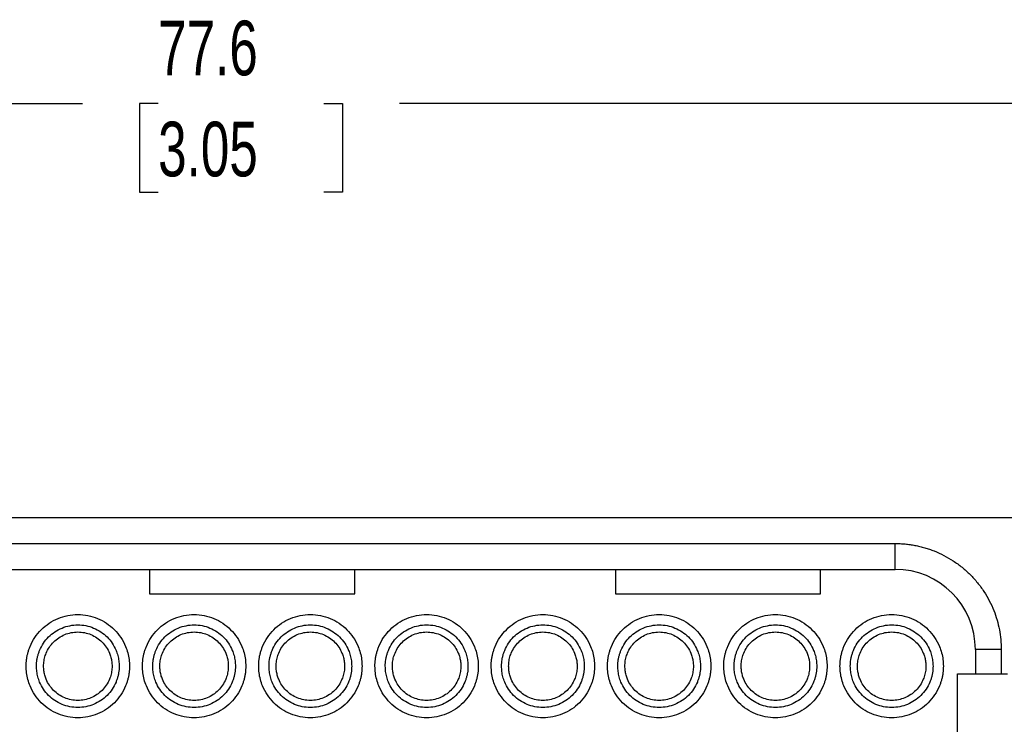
# Model space of a CAD drawing. Header units: millimetres. Extents: x 6 to 273, y 6 to 210.
# Tile 14 of 23: x 77 to 115, y 83 to 111. Entities that reach past the tile are written whole.
import ezdxf

# ---------------------------------------------------------------- set-up
doc = ezdxf.new("R2010")
doc.units = ezdxf.units.MM
doc.linetypes.add('SLD-Solid', pattern=[0])
doc.layers.add('DIMENSIONS', color=140, linetype='SLD-Solid', lineweight=25)
doc.styles.add('SLDTEXTSTYLE0', font='TXT', dxfattribs={"width": 0.7})
doc.dimstyles.new('SLDDIMSTYLE2', dxfattribs={"dimtxt": 2.158008, "dimasz": 3.302, "dimexe": 0, "dimexo": 0.0625, "dimgap": 0.539502, "dimtad": 0, "dimtih": 1, "dimtoh": 1, "dimrnd": 1e-09, "dimzin": 12, "dimdsep": 46, "dimtxsty": 'SLDTEXTSTYLE0', "dimsah": 1, "dimcen": 0.09, "dimadec": 0, "dimazin": 3, "dimtfac": 1, "dimtofl": 0, "dimtmove": 0, "dimatfit": 3, "dimfxl": 0, "dimfrac": 2, "dimtolj": 1, "dimtzin": 12, "dimarcsym": 0})

# ---------------------------------------------------------------- blocks, each defined once
blk = doc.blocks.new('_D_1')
at = {"layer": 'DIMENSIONS'}
for p, q in [((47.184, 89.241), (47.184, 110.679)), ((124.755, 89.241), (124.755, 110.679)), ((47.184, 107.504), (79.429, 107.504)), ((82.353, 107.504), (81.628, 107.504)), ((81.628, 107.504), (81.628, 104.074)), ((88.766, 107.504), (89.491, 107.504)), ((89.491, 107.504), (89.491, 104.074)), ((124.755, 107.504), (91.69, 107.504)), ((81.628, 104.074), (82.353, 104.074)), ((89.491, 104.074), (88.766, 104.074))]:
    blk.add_line(p, q, dxfattribs=at)
for points in [[(47.184, 107.504), (50.486, 106.996), (50.486, 108.012)], [(124.755, 107.504), (121.453, 108.012), (121.453, 106.996)]]:
    blk.add_solid(points, dxfattribs=at)
at = {"layer": 'DIMENSIONS', "char_height": 2.1167, "attachment_point": 1, "style": 'SLDTEXTSTYLE0'}
for s, insert in [('77.6', (82.353, 110.716)), ('3.05', (82.353, 106.803))]:
    blk.add_mtext(s, dxfattribs=dict(at, insert=insert))

msp = doc.modelspace()

# ---------------------------------------------------------------- linework, layer by layer
for p, q in [((116.44, 91.471), (55.549, 91.471)), ((61.112, 90.471), (110.877, 90.471)), ((110.877, 89.471), (110.877, 90.471)), ((71.932, 89.471), (82.018, 89.471)), ((82.018, 89.471), (89.97, 89.471)), ((82.018, 89.471), (82.018, 88.521)), ((89.97, 89.471), (100.056, 89.471)), ((89.97, 88.521), (89.97, 89.471)), ((100.056, 89.471), (107.983, 89.471)), ((100.056, 89.471), (100.056, 88.521)), ((107.983, 89.471), (110.877, 89.471)), ((107.983, 88.521), (107.983, 89.471)), ((82.018, 88.521), (89.97, 88.521)), ((100.056, 88.521), (107.983, 88.521)), ((113.985, 86.363), (113.985, 85.421)), ((114.985, 86.363), (113.985, 86.363)), ((114.985, 86.363), (114.985, 85.421)), ((113.294, 63.501), (113.294, 85.421)), ((113.294, 85.421), (113.985, 85.421)), ((114.985, 85.421), (115.223, 85.421))]:
    msp.add_line(p, q)
msp.add_arc((110.877, 86.363), 3.108, 0, 90)
for points, knots in [([(110.877, 90.471), (110.942, 90.47), (111.071, 90.468), (111.265, 90.454), (111.457, 90.432), (111.647, 90.4), (111.835, 90.359), (112.022, 90.31), (112.207, 90.251), (112.458, 90.158), (112.77, 90.016), (113.131, 89.805), (113.471, 89.557), (113.786, 89.273), (114.071, 88.957), (114.319, 88.617), (114.53, 88.256), (114.699, 87.885), (114.828, 87.51), (114.918, 87.134), (114.974, 86.751), (114.981, 86.492), (114.985, 86.363)], [0, 0, 0, 0, 0.030232, 0.060265, 0.090166, 0.120002, 0.149841, 0.17975, 0.209797, 0.240047, 0.304318, 0.368671, 0.434312, 0.500032, 0.565673, 0.631393, 0.695664, 0.760018, 0.820267, 0.879988, 0.939719, 1, 1, 1, 1]), ([(77.244, 85.721), (77.245, 85.764), (77.247, 85.852), (77.26, 85.982), (77.281, 86.111), (77.31, 86.238), (77.349, 86.363), (77.426, 86.568), (77.57, 86.839), (77.821, 87.143), (78.125, 87.395), (78.474, 87.58), (78.851, 87.695), (79.244, 87.733), (79.637, 87.695), (80.014, 87.58), (80.363, 87.395), (80.667, 87.144), (80.918, 86.839), (81.083, 86.529), (81.182, 86.24), (81.235, 85.982), (81.241, 85.808), (81.244, 85.721)], [0, 0, 0, 0, 0.020995, 0.041815, 0.062549, 0.083288, 0.104122, 0.125142, 0.187579, 0.250105, 0.312543, 0.375069, 0.437507, 0.500032, 0.56247, 0.624996, 0.687434, 0.74996, 0.812397, 0.874923, 0.916717, 0.958167, 1, 1, 1, 1]), ([(81.744, 85.721), (81.745, 85.764), (81.747, 85.852), (81.76, 85.982), (81.781, 86.111), (81.81, 86.238), (81.849, 86.363), (81.926, 86.568), (82.07, 86.839), (82.321, 87.143), (82.625, 87.395), (82.974, 87.58), (83.351, 87.695), (83.744, 87.733), (84.137, 87.695), (84.514, 87.58), (84.863, 87.395), (85.167, 87.144), (85.418, 86.839), (85.583, 86.529), (85.682, 86.24), (85.735, 85.982), (85.741, 85.808), (85.744, 85.721)], [0, 0, 0, 0, 0.020995, 0.041815, 0.062549, 0.083288, 0.104122, 0.125142, 0.187579, 0.250105, 0.312543, 0.375069, 0.437507, 0.500032, 0.56247, 0.624996, 0.687434, 0.74996, 0.812397, 0.874923, 0.916717, 0.958167, 1, 1, 1, 1]), ([(86.244, 85.721), (86.245, 85.764), (86.247, 85.852), (86.26, 85.982), (86.281, 86.111), (86.31, 86.238), (86.349, 86.363), (86.426, 86.568), (86.57, 86.839), (86.821, 87.143), (87.125, 87.395), (87.474, 87.58), (87.851, 87.695), (88.244, 87.733), (88.637, 87.695), (89.014, 87.58), (89.363, 87.395), (89.667, 87.144), (89.918, 86.839), (90.083, 86.529), (90.182, 86.24), (90.235, 85.982), (90.241, 85.808), (90.244, 85.721)], [0, 0, 0, 0, 0.020995, 0.041815, 0.062549, 0.083288, 0.104122, 0.125142, 0.187579, 0.250105, 0.312543, 0.375069, 0.437507, 0.500032, 0.56247, 0.624996, 0.687434, 0.74996, 0.812397, 0.874923, 0.916717, 0.958167, 1, 1, 1, 1]), ([(90.744, 85.721), (90.745, 85.764), (90.747, 85.852), (90.76, 85.982), (90.781, 86.111), (90.81, 86.238), (90.849, 86.363), (90.926, 86.568), (91.07, 86.839), (91.321, 87.143), (91.625, 87.395), (91.974, 87.58), (92.351, 87.695), (92.744, 87.733), (93.137, 87.695), (93.514, 87.58), (93.863, 87.395), (94.167, 87.144), (94.418, 86.839), (94.583, 86.529), (94.682, 86.24), (94.735, 85.982), (94.741, 85.808), (94.744, 85.721)], [0, 0, 0, 0, 0.020995, 0.041815, 0.062549, 0.083288, 0.104122, 0.125142, 0.187579, 0.250105, 0.312543, 0.375069, 0.437507, 0.500032, 0.56247, 0.624996, 0.687434, 0.74996, 0.812397, 0.874923, 0.916717, 0.958167, 1, 1, 1, 1]), ([(95.244, 85.721), (95.245, 85.764), (95.247, 85.852), (95.26, 85.982), (95.281, 86.111), (95.31, 86.238), (95.349, 86.363), (95.426, 86.568), (95.57, 86.839), (95.821, 87.143), (96.125, 87.395), (96.474, 87.58), (96.851, 87.695), (97.244, 87.733), (97.637, 87.695), (98.014, 87.58), (98.363, 87.395), (98.667, 87.144), (98.918, 86.839), (99.083, 86.529), (99.182, 86.24), (99.235, 85.982), (99.241, 85.808), (99.244, 85.721)], [0, 0, 0, 0, 0.020995, 0.041815, 0.062549, 0.083288, 0.104122, 0.125142, 0.187579, 0.250105, 0.312543, 0.375069, 0.437507, 0.500032, 0.56247, 0.624996, 0.687434, 0.74996, 0.812397, 0.874923, 0.916717, 0.958167, 1, 1, 1, 1]), ([(99.744, 85.721), (99.745, 85.764), (99.747, 85.852), (99.76, 85.982), (99.781, 86.111), (99.81, 86.238), (99.849, 86.363), (99.926, 86.568), (100.07, 86.839), (100.321, 87.143), (100.625, 87.395), (100.974, 87.58), (101.351, 87.695), (101.744, 87.733), (102.137, 87.695), (102.514, 87.58), (102.863, 87.395), (103.167, 87.144), (103.418, 86.839), (103.583, 86.529), (103.682, 86.24), (103.735, 85.982), (103.741, 85.808), (103.744, 85.721)], [0, 0, 0, 0, 0.0209952, 0.041815, 0.0625489, 0.0832877, 0.1041222, 0.1251418, 0.1875794, 0.2501054, 0.312543, 0.3750689, 0.4375065, 0.5000325, 0.5624701, 0.6249961, 0.6874337, 0.7499596, 0.8123972, 0.8749232, 0.916717, 0.9581671, 1, 1, 1, 1]), ([(104.244, 85.721), (104.245, 85.764), (104.247, 85.852), (104.26, 85.982), (104.281, 86.111), (104.31, 86.238), (104.349, 86.363), (104.426, 86.568), (104.57, 86.839), (104.821, 87.143), (105.125, 87.395), (105.474, 87.58), (105.851, 87.695), (106.244, 87.733), (106.637, 87.695), (107.014, 87.58), (107.363, 87.395), (107.667, 87.144), (107.918, 86.839), (108.083, 86.529), (108.182, 86.24), (108.235, 85.982), (108.241, 85.808), (108.244, 85.721)], [0, 0, 0, 0, 0.020995, 0.041815, 0.062549, 0.083288, 0.104122, 0.125142, 0.187579, 0.250105, 0.312543, 0.375069, 0.437507, 0.500032, 0.56247, 0.624996, 0.687434, 0.74996, 0.812397, 0.874923, 0.916717, 0.958167, 1, 1, 1, 1]), ([(108.744, 85.721), (108.745, 85.764), (108.747, 85.852), (108.76, 85.982), (108.781, 86.111), (108.81, 86.238), (108.849, 86.363), (108.926, 86.568), (109.07, 86.839), (109.321, 87.143), (109.625, 87.395), (109.974, 87.58), (110.351, 87.695), (110.744, 87.733), (111.137, 87.695), (111.514, 87.58), (111.863, 87.395), (112.167, 87.144), (112.418, 86.839), (112.583, 86.529), (112.682, 86.24), (112.735, 85.982), (112.741, 85.808), (112.744, 85.721)], [0, 0, 0, 0, 0.020995, 0.041815, 0.062549, 0.083288, 0.104122, 0.125142, 0.187579, 0.250105, 0.312543, 0.375069, 0.437507, 0.500032, 0.56247, 0.624996, 0.687434, 0.74996, 0.812397, 0.874923, 0.916717, 0.958167, 1, 1, 1, 1]), ([(77.644, 85.721), (77.645, 85.763), (77.647, 85.847), (77.662, 85.971), (77.686, 86.094), (77.721, 86.215), (77.786, 86.392), (77.905, 86.615), (78.106, 86.859), (78.349, 87.06), (78.628, 87.208), (78.93, 87.3), (79.244, 87.331), (79.558, 87.301), (79.86, 87.208), (80.139, 87.06), (80.383, 86.859), (80.583, 86.616), (80.715, 86.367), (80.794, 86.136), (80.836, 85.93), (80.842, 85.791), (80.844, 85.721)], [0, 0, 0, 0, 0.025165, 0.050105, 0.074975, 0.099933, 0.125133, 0.18756, 0.250098, 0.312525, 0.375063, 0.43749, 0.500027, 0.562454, 0.624992, 0.687419, 0.749957, 0.812384, 0.874922, 0.916711, 0.958162, 1, 1, 1, 1]), ([(82.144, 85.721), (82.145, 85.763), (82.147, 85.847), (82.162, 85.971), (82.186, 86.094), (82.221, 86.215), (82.286, 86.392), (82.405, 86.615), (82.606, 86.859), (82.849, 87.06), (83.128, 87.208), (83.43, 87.3), (83.744, 87.331), (84.058, 87.301), (84.36, 87.208), (84.639, 87.06), (84.883, 86.859), (85.083, 86.616), (85.215, 86.367), (85.294, 86.136), (85.336, 85.93), (85.342, 85.791), (85.344, 85.721)], [0, 0, 0, 0, 0.025165, 0.050105, 0.074975, 0.099933, 0.125133, 0.18756, 0.250098, 0.312525, 0.375063, 0.43749, 0.500027, 0.562454, 0.624992, 0.687419, 0.749957, 0.812384, 0.874922, 0.916711, 0.958162, 1, 1, 1, 1]), ([(86.644, 85.721), (86.645, 85.763), (86.647, 85.847), (86.662, 85.971), (86.686, 86.094), (86.721, 86.215), (86.786, 86.392), (86.905, 86.615), (87.106, 86.859), (87.349, 87.06), (87.628, 87.208), (87.93, 87.3), (88.244, 87.331), (88.558, 87.301), (88.86, 87.208), (89.139, 87.06), (89.383, 86.859), (89.583, 86.616), (89.715, 86.367), (89.794, 86.136), (89.836, 85.93), (89.842, 85.791), (89.844, 85.721)], [0, 0, 0, 0, 0.025165, 0.050105, 0.074975, 0.099933, 0.125133, 0.18756, 0.250098, 0.312525, 0.375063, 0.43749, 0.500027, 0.562454, 0.624992, 0.687419, 0.749957, 0.812384, 0.874922, 0.916711, 0.958162, 1, 1, 1, 1]), ([(91.144, 85.721), (91.145, 85.763), (91.147, 85.847), (91.162, 85.971), (91.186, 86.094), (91.221, 86.215), (91.286, 86.392), (91.405, 86.615), (91.606, 86.859), (91.849, 87.06), (92.128, 87.208), (92.43, 87.3), (92.744, 87.331), (93.058, 87.301), (93.36, 87.208), (93.639, 87.06), (93.883, 86.859), (94.083, 86.616), (94.215, 86.367), (94.294, 86.136), (94.336, 85.93), (94.342, 85.791), (94.344, 85.721)], [0, 0, 0, 0, 0.0251651, 0.0501049, 0.0749752, 0.0999328, 0.1251329, 0.1875601, 0.2500977, 0.3125249, 0.3750625, 0.4374897, 0.5000273, 0.5624545, 0.6249921, 0.6874193, 0.7499569, 0.8123841, 0.8749217, 0.9167112, 0.9581616, 1, 1, 1, 1]), ([(95.644, 85.721), (95.645, 85.763), (95.647, 85.847), (95.662, 85.971), (95.686, 86.094), (95.721, 86.215), (95.786, 86.392), (95.905, 86.615), (96.106, 86.859), (96.349, 87.06), (96.628, 87.208), (96.93, 87.3), (97.244, 87.331), (97.558, 87.301), (97.86, 87.208), (98.139, 87.06), (98.383, 86.859), (98.583, 86.616), (98.715, 86.367), (98.794, 86.136), (98.836, 85.93), (98.842, 85.791), (98.844, 85.721)], [0, 0, 0, 0, 0.025165, 0.050105, 0.074975, 0.099933, 0.125133, 0.18756, 0.250098, 0.312525, 0.375063, 0.43749, 0.500027, 0.562454, 0.624992, 0.687419, 0.749957, 0.812384, 0.874922, 0.916711, 0.958162, 1, 1, 1, 1]), ([(100.144, 85.721), (100.145, 85.763), (100.147, 85.847), (100.162, 85.971), (100.186, 86.094), (100.221, 86.215), (100.286, 86.392), (100.405, 86.615), (100.606, 86.859), (100.849, 87.06), (101.128, 87.208), (101.43, 87.3), (101.744, 87.331), (102.058, 87.301), (102.36, 87.208), (102.639, 87.06), (102.883, 86.859), (103.083, 86.616), (103.215, 86.367), (103.294, 86.136), (103.336, 85.93), (103.342, 85.791), (103.344, 85.721)], [0, 0, 0, 0, 0.025165, 0.050105, 0.074975, 0.099933, 0.125133, 0.18756, 0.250098, 0.312525, 0.375063, 0.43749, 0.500027, 0.562454, 0.624992, 0.687419, 0.749957, 0.812384, 0.874922, 0.916711, 0.958162, 1, 1, 1, 1]), ([(104.644, 85.721), (104.645, 85.763), (104.647, 85.847), (104.662, 85.971), (104.686, 86.094), (104.721, 86.215), (104.786, 86.392), (104.905, 86.615), (105.106, 86.859), (105.349, 87.06), (105.628, 87.208), (105.93, 87.3), (106.244, 87.331), (106.558, 87.301), (106.86, 87.208), (107.139, 87.06), (107.383, 86.859), (107.583, 86.616), (107.715, 86.367), (107.794, 86.136), (107.836, 85.93), (107.842, 85.791), (107.844, 85.721)], [0, 0, 0, 0, 0.025165, 0.050105, 0.074975, 0.099933, 0.125133, 0.18756, 0.250098, 0.312525, 0.375063, 0.43749, 0.500027, 0.562454, 0.624992, 0.687419, 0.749957, 0.812384, 0.874922, 0.916711, 0.958162, 1, 1, 1, 1]), ([(109.144, 85.721), (109.145, 85.763), (109.147, 85.847), (109.162, 85.971), (109.186, 86.094), (109.221, 86.215), (109.286, 86.392), (109.405, 86.615), (109.606, 86.859), (109.849, 87.06), (110.128, 87.208), (110.43, 87.3), (110.744, 87.331), (111.058, 87.301), (111.36, 87.208), (111.639, 87.06), (111.883, 86.859), (112.083, 86.616), (112.215, 86.367), (112.294, 86.136), (112.336, 85.93), (112.342, 85.791), (112.344, 85.721)], [0, 0, 0, 0, 0.025165, 0.050105, 0.074975, 0.099933, 0.125133, 0.18756, 0.250098, 0.312525, 0.375063, 0.43749, 0.500027, 0.562454, 0.624992, 0.687419, 0.749957, 0.812384, 0.874922, 0.916711, 0.958162, 1, 1, 1, 1]), ([(77.919, 85.721), (77.92, 85.755), (77.921, 85.825), (77.934, 85.928), (77.954, 86.03), (77.983, 86.13), (78.037, 86.276), (78.135, 86.462), (78.301, 86.663), (78.503, 86.83), (78.81, 86.993), (79.244, 87.08), (79.679, 86.993), (79.985, 86.83), (80.187, 86.663), (80.353, 86.462), (80.463, 86.256), (80.528, 86.065), (80.563, 85.894), (80.567, 85.779), (80.569, 85.721)], [0, 0, 0, 0, 0.025192, 0.050161, 0.075062, 0.100052, 0.125286, 0.187779, 0.250405, 0.312897, 0.375523, 0.500027, 0.624531, 0.687024, 0.749649, 0.812142, 0.874768, 0.916604, 0.958105, 1, 1, 1, 1]), ([(82.419, 85.721), (82.42, 85.755), (82.421, 85.825), (82.434, 85.928), (82.454, 86.03), (82.483, 86.13), (82.537, 86.276), (82.635, 86.462), (82.801, 86.663), (83.003, 86.83), (83.31, 86.993), (83.744, 87.08), (84.179, 86.993), (84.485, 86.83), (84.687, 86.663), (84.853, 86.462), (84.963, 86.256), (85.028, 86.065), (85.063, 85.894), (85.067, 85.779), (85.069, 85.721)], [0, 0, 0, 0, 0.025192, 0.050161, 0.075062, 0.100052, 0.125286, 0.187779, 0.250405, 0.312897, 0.375523, 0.500027, 0.624531, 0.687024, 0.749649, 0.812142, 0.874768, 0.916604, 0.958105, 1, 1, 1, 1]), ([(86.919, 85.721), (86.92, 85.755), (86.921, 85.825), (86.934, 85.928), (86.954, 86.03), (86.983, 86.13), (87.037, 86.276), (87.135, 86.462), (87.301, 86.663), (87.503, 86.83), (87.81, 86.993), (88.244, 87.08), (88.679, 86.993), (88.985, 86.83), (89.187, 86.663), (89.353, 86.462), (89.463, 86.256), (89.528, 86.065), (89.563, 85.894), (89.567, 85.779), (89.569, 85.721)], [0, 0, 0, 0, 0.025192, 0.050161, 0.075062, 0.100052, 0.125286, 0.187779, 0.250405, 0.312897, 0.375523, 0.500027, 0.624531, 0.687024, 0.749649, 0.812142, 0.874768, 0.916604, 0.958105, 1, 1, 1, 1]), ([(91.419, 85.721), (91.42, 85.755), (91.421, 85.825), (91.434, 85.928), (91.454, 86.03), (91.483, 86.13), (91.537, 86.276), (91.635, 86.462), (91.801, 86.663), (92.003, 86.83), (92.31, 86.993), (92.744, 87.08), (93.179, 86.993), (93.485, 86.83), (93.687, 86.663), (93.853, 86.462), (93.963, 86.256), (94.028, 86.065), (94.063, 85.894), (94.067, 85.779), (94.069, 85.721)], [0, 0, 0, 0, 0.025192, 0.050161, 0.075062, 0.100052, 0.125286, 0.187779, 0.250405, 0.312897, 0.375523, 0.500027, 0.624531, 0.687024, 0.749649, 0.812142, 0.874768, 0.916604, 0.958105, 1, 1, 1, 1]), ([(95.919, 85.721), (95.92, 85.755), (95.921, 85.825), (95.934, 85.928), (95.954, 86.03), (95.983, 86.13), (96.037, 86.276), (96.135, 86.462), (96.301, 86.663), (96.503, 86.83), (96.81, 86.993), (97.244, 87.08), (97.679, 86.993), (97.985, 86.83), (98.187, 86.663), (98.353, 86.462), (98.463, 86.256), (98.528, 86.065), (98.563, 85.894), (98.567, 85.779), (98.569, 85.721)], [0, 0, 0, 0, 0.0251922, 0.0501608, 0.0750617, 0.1000517, 0.1252864, 0.1877788, 0.2504047, 0.3128971, 0.375523, 0.5000271, 0.6245311, 0.6870235, 0.7496494, 0.8121418, 0.8747678, 0.9166037, 0.958105, 1, 1, 1, 1]), ([(100.419, 85.721), (100.42, 85.755), (100.421, 85.825), (100.434, 85.928), (100.454, 86.03), (100.483, 86.13), (100.537, 86.276), (100.635, 86.462), (100.801, 86.663), (101.003, 86.83), (101.31, 86.993), (101.744, 87.08), (102.179, 86.993), (102.485, 86.83), (102.687, 86.663), (102.853, 86.462), (102.963, 86.256), (103.028, 86.065), (103.063, 85.894), (103.067, 85.779), (103.069, 85.721)], [0, 0, 0, 0, 0.0251922, 0.0501608, 0.0750617, 0.1000517, 0.1252864, 0.1877788, 0.2504047, 0.3128971, 0.375523, 0.5000271, 0.6245311, 0.6870235, 0.7496494, 0.8121418, 0.8747678, 0.9166037, 0.958105, 1, 1, 1, 1]), ([(104.919, 85.721), (104.92, 85.755), (104.921, 85.825), (104.934, 85.928), (104.954, 86.03), (104.983, 86.13), (105.037, 86.276), (105.135, 86.462), (105.301, 86.663), (105.503, 86.83), (105.81, 86.993), (106.244, 87.08), (106.679, 86.993), (106.985, 86.83), (107.187, 86.663), (107.353, 86.462), (107.463, 86.256), (107.528, 86.065), (107.563, 85.894), (107.567, 85.779), (107.569, 85.721)], [0, 0, 0, 0, 0.025192, 0.050161, 0.075062, 0.100052, 0.125286, 0.187779, 0.250405, 0.312897, 0.375523, 0.500027, 0.624531, 0.687024, 0.749649, 0.812142, 0.874768, 0.916604, 0.958105, 1, 1, 1, 1]), ([(109.419, 85.721), (109.42, 85.755), (109.421, 85.825), (109.434, 85.928), (109.454, 86.03), (109.483, 86.13), (109.537, 86.276), (109.635, 86.462), (109.801, 86.663), (110.003, 86.83), (110.31, 86.993), (110.744, 87.08), (111.179, 86.993), (111.485, 86.83), (111.687, 86.663), (111.853, 86.462), (111.963, 86.256), (112.028, 86.065), (112.063, 85.894), (112.067, 85.779), (112.069, 85.721)], [0, 0, 0, 0, 0.0251922, 0.0501608, 0.0750617, 0.1000517, 0.1252864, 0.1877788, 0.2504047, 0.3128971, 0.375523, 0.5000271, 0.6245311, 0.6870235, 0.7496494, 0.8121418, 0.8747678, 0.9166037, 0.958105, 1, 1, 1, 1]), ([(81.244, 85.721), (81.243, 85.677), (81.242, 85.589), (81.229, 85.459), (81.208, 85.33), (81.178, 85.203), (81.14, 85.078), (81.063, 84.874), (80.918, 84.602), (80.667, 84.298), (80.363, 84.046), (80.014, 83.861), (79.637, 83.746), (79.244, 83.708), (78.851, 83.746), (78.474, 83.861), (78.126, 84.046), (77.821, 84.297), (77.57, 84.602), (77.405, 84.912), (77.307, 85.201), (77.254, 85.459), (77.247, 85.633), (77.244, 85.721)], [0, 0, 0, 0, 0.020995, 0.041815, 0.062549, 0.083288, 0.104122, 0.125142, 0.187579, 0.250105, 0.312543, 0.375069, 0.437507, 0.500032, 0.56247, 0.624996, 0.687434, 0.74996, 0.812397, 0.874923, 0.916717, 0.958167, 1, 1, 1, 1]), ([(80.844, 85.721), (80.843, 85.678), (80.841, 85.595), (80.826, 85.47), (80.802, 85.347), (80.768, 85.226), (80.702, 85.049), (80.584, 84.826), (80.383, 84.582), (80.139, 84.381), (79.86, 84.233), (79.559, 84.141), (79.244, 84.111), (78.93, 84.141), (78.628, 84.233), (78.349, 84.381), (78.106, 84.582), (77.905, 84.825), (77.773, 85.074), (77.694, 85.305), (77.652, 85.511), (77.647, 85.65), (77.644, 85.721)], [0, 0, 0, 0, 0.025165, 0.050105, 0.074975, 0.099933, 0.125133, 0.18756, 0.250098, 0.312525, 0.375063, 0.43749, 0.500027, 0.562454, 0.624992, 0.687419, 0.749957, 0.812384, 0.874922, 0.916711, 0.958162, 1, 1, 1, 1]), ([(80.569, 85.721), (80.568, 85.686), (80.567, 85.616), (80.554, 85.513), (80.534, 85.411), (80.506, 85.311), (80.452, 85.165), (80.353, 84.979), (80.187, 84.778), (79.985, 84.611), (79.679, 84.448), (79.244, 84.361), (78.81, 84.448), (78.503, 84.611), (78.301, 84.778), (78.135, 84.979), (78.026, 85.185), (77.961, 85.376), (77.926, 85.547), (77.921, 85.662), (77.919, 85.721)], [0, 0, 0, 0, 0.025192, 0.050161, 0.075062, 0.100052, 0.125286, 0.187779, 0.250405, 0.312897, 0.375523, 0.500027, 0.624531, 0.687024, 0.749649, 0.812142, 0.874768, 0.916604, 0.958105, 1, 1, 1, 1]), ([(85.744, 85.721), (85.743, 85.677), (85.742, 85.589), (85.729, 85.459), (85.708, 85.33), (85.678, 85.203), (85.64, 85.078), (85.563, 84.874), (85.418, 84.602), (85.167, 84.298), (84.863, 84.046), (84.514, 83.861), (84.137, 83.746), (83.744, 83.708), (83.351, 83.746), (82.974, 83.861), (82.626, 84.046), (82.321, 84.297), (82.07, 84.602), (81.905, 84.912), (81.807, 85.201), (81.754, 85.459), (81.747, 85.633), (81.744, 85.721)], [0, 0, 0, 0, 0.020995, 0.041815, 0.062549, 0.083288, 0.104122, 0.125142, 0.187579, 0.250105, 0.312543, 0.375069, 0.437507, 0.500032, 0.56247, 0.624996, 0.687434, 0.74996, 0.812397, 0.874923, 0.916717, 0.958167, 1, 1, 1, 1]), ([(85.344, 85.721), (85.343, 85.678), (85.341, 85.595), (85.326, 85.47), (85.302, 85.347), (85.268, 85.226), (85.202, 85.049), (85.084, 84.826), (84.883, 84.582), (84.639, 84.381), (84.36, 84.233), (84.059, 84.141), (83.744, 84.111), (83.43, 84.141), (83.128, 84.233), (82.849, 84.381), (82.606, 84.582), (82.405, 84.825), (82.273, 85.074), (82.194, 85.305), (82.152, 85.511), (82.147, 85.65), (82.144, 85.721)], [0, 0, 0, 0, 0.025165, 0.050105, 0.074975, 0.099933, 0.125133, 0.18756, 0.250098, 0.312525, 0.375063, 0.43749, 0.500027, 0.562454, 0.624992, 0.687419, 0.749957, 0.812384, 0.874922, 0.916711, 0.958162, 1, 1, 1, 1]), ([(85.069, 85.721), (85.068, 85.686), (85.067, 85.616), (85.054, 85.513), (85.034, 85.411), (85.006, 85.311), (84.952, 85.165), (84.853, 84.979), (84.687, 84.778), (84.485, 84.611), (84.179, 84.448), (83.744, 84.361), (83.31, 84.448), (83.003, 84.611), (82.801, 84.778), (82.635, 84.979), (82.526, 85.185), (82.461, 85.376), (82.426, 85.547), (82.421, 85.662), (82.419, 85.721)], [0, 0, 0, 0, 0.025192, 0.050161, 0.075062, 0.100052, 0.125286, 0.187779, 0.250405, 0.312897, 0.375523, 0.500027, 0.624531, 0.687024, 0.749649, 0.812142, 0.874768, 0.916604, 0.958105, 1, 1, 1, 1]), ([(90.244, 85.721), (90.243, 85.677), (90.242, 85.589), (90.229, 85.459), (90.208, 85.33), (90.178, 85.203), (90.14, 85.078), (90.063, 84.874), (89.918, 84.602), (89.667, 84.298), (89.363, 84.046), (89.014, 83.861), (88.637, 83.746), (88.244, 83.708), (87.851, 83.746), (87.474, 83.861), (87.126, 84.046), (86.821, 84.297), (86.57, 84.602), (86.405, 84.912), (86.307, 85.201), (86.254, 85.459), (86.247, 85.633), (86.244, 85.721)], [0, 0, 0, 0, 0.020995, 0.041815, 0.062549, 0.083288, 0.104122, 0.125142, 0.187579, 0.250105, 0.312543, 0.375069, 0.437507, 0.500032, 0.56247, 0.624996, 0.687434, 0.74996, 0.812397, 0.874923, 0.916717, 0.958167, 1, 1, 1, 1]), ([(89.844, 85.721), (89.843, 85.678), (89.841, 85.595), (89.826, 85.47), (89.802, 85.347), (89.768, 85.226), (89.702, 85.049), (89.584, 84.826), (89.383, 84.582), (89.139, 84.381), (88.86, 84.233), (88.559, 84.141), (88.244, 84.111), (87.93, 84.141), (87.628, 84.233), (87.349, 84.381), (87.106, 84.582), (86.905, 84.825), (86.773, 85.074), (86.694, 85.305), (86.652, 85.511), (86.647, 85.65), (86.644, 85.721)], [0, 0, 0, 0, 0.025165, 0.050105, 0.074975, 0.099933, 0.125133, 0.18756, 0.250098, 0.312525, 0.375063, 0.43749, 0.500027, 0.562454, 0.624992, 0.687419, 0.749957, 0.812384, 0.874922, 0.916711, 0.958162, 1, 1, 1, 1]), ([(89.569, 85.721), (89.568, 85.686), (89.567, 85.616), (89.554, 85.513), (89.534, 85.411), (89.506, 85.311), (89.452, 85.165), (89.353, 84.979), (89.187, 84.778), (88.985, 84.611), (88.679, 84.448), (88.244, 84.361), (87.81, 84.448), (87.503, 84.611), (87.301, 84.778), (87.135, 84.979), (87.026, 85.185), (86.961, 85.376), (86.926, 85.547), (86.921, 85.662), (86.919, 85.721)], [0, 0, 0, 0, 0.025192, 0.050161, 0.075062, 0.100052, 0.125286, 0.187779, 0.250405, 0.312897, 0.375523, 0.500027, 0.624531, 0.687024, 0.749649, 0.812142, 0.874768, 0.916604, 0.958105, 1, 1, 1, 1]), ([(94.744, 85.721), (94.743, 85.677), (94.742, 85.589), (94.729, 85.459), (94.708, 85.33), (94.678, 85.203), (94.64, 85.078), (94.563, 84.874), (94.418, 84.602), (94.167, 84.298), (93.863, 84.046), (93.514, 83.861), (93.137, 83.746), (92.744, 83.708), (92.351, 83.746), (91.974, 83.861), (91.626, 84.046), (91.321, 84.297), (91.07, 84.602), (90.905, 84.912), (90.807, 85.201), (90.754, 85.459), (90.747, 85.633), (90.744, 85.721)], [0, 0, 0, 0, 0.020995, 0.041815, 0.062549, 0.083288, 0.104122, 0.125142, 0.187579, 0.250105, 0.312543, 0.375069, 0.437507, 0.500032, 0.56247, 0.624996, 0.687434, 0.74996, 0.812397, 0.874923, 0.916717, 0.958167, 1, 1, 1, 1]), ([(94.344, 85.721), (94.343, 85.678), (94.341, 85.595), (94.326, 85.47), (94.302, 85.347), (94.268, 85.226), (94.202, 85.049), (94.084, 84.826), (93.883, 84.582), (93.639, 84.381), (93.36, 84.233), (93.059, 84.141), (92.744, 84.111), (92.43, 84.141), (92.128, 84.233), (91.849, 84.381), (91.606, 84.582), (91.405, 84.825), (91.273, 85.074), (91.194, 85.305), (91.152, 85.511), (91.147, 85.65), (91.144, 85.721)], [0, 0, 0, 0, 0.025165, 0.050105, 0.074975, 0.099933, 0.125133, 0.18756, 0.250098, 0.312525, 0.375063, 0.43749, 0.500027, 0.562454, 0.624992, 0.687419, 0.749957, 0.812384, 0.874922, 0.916711, 0.958162, 1, 1, 1, 1]), ([(94.069, 85.721), (94.068, 85.686), (94.067, 85.616), (94.054, 85.513), (94.034, 85.411), (94.006, 85.311), (93.952, 85.165), (93.853, 84.979), (93.687, 84.778), (93.485, 84.611), (93.179, 84.448), (92.744, 84.361), (92.31, 84.448), (92.003, 84.611), (91.801, 84.778), (91.635, 84.979), (91.526, 85.185), (91.461, 85.376), (91.426, 85.547), (91.421, 85.662), (91.419, 85.721)], [0, 0, 0, 0, 0.025192, 0.050161, 0.075062, 0.100052, 0.125286, 0.187779, 0.250405, 0.312897, 0.375523, 0.500027, 0.624531, 0.687024, 0.749649, 0.812142, 0.874768, 0.916604, 0.958105, 1, 1, 1, 1]), ([(99.244, 85.721), (99.243, 85.677), (99.242, 85.589), (99.229, 85.459), (99.208, 85.33), (99.178, 85.203), (99.14, 85.078), (99.063, 84.874), (98.918, 84.602), (98.667, 84.298), (98.363, 84.046), (98.014, 83.861), (97.637, 83.746), (97.244, 83.708), (96.851, 83.746), (96.474, 83.861), (96.126, 84.046), (95.821, 84.297), (95.57, 84.602), (95.405, 84.912), (95.307, 85.201), (95.254, 85.459), (95.247, 85.633), (95.244, 85.721)], [0, 0, 0, 0, 0.020995, 0.041815, 0.062549, 0.083288, 0.104122, 0.125142, 0.187579, 0.250105, 0.312543, 0.375069, 0.437507, 0.500032, 0.56247, 0.624996, 0.687434, 0.74996, 0.812397, 0.874923, 0.916717, 0.958167, 1, 1, 1, 1]), ([(98.844, 85.721), (98.843, 85.678), (98.841, 85.595), (98.826, 85.47), (98.802, 85.347), (98.768, 85.226), (98.702, 85.049), (98.584, 84.826), (98.383, 84.582), (98.139, 84.381), (97.86, 84.233), (97.559, 84.141), (97.244, 84.111), (96.93, 84.141), (96.628, 84.233), (96.349, 84.381), (96.106, 84.582), (95.905, 84.825), (95.773, 85.074), (95.694, 85.305), (95.652, 85.511), (95.647, 85.65), (95.644, 85.721)], [0, 0, 0, 0, 0.025165, 0.050105, 0.074975, 0.099933, 0.125133, 0.18756, 0.250098, 0.312525, 0.375063, 0.43749, 0.500027, 0.562454, 0.624992, 0.687419, 0.749957, 0.812384, 0.874922, 0.916711, 0.958162, 1, 1, 1, 1]), ([(98.569, 85.721), (98.568, 85.686), (98.567, 85.616), (98.554, 85.513), (98.534, 85.411), (98.506, 85.311), (98.452, 85.165), (98.353, 84.979), (98.187, 84.778), (97.985, 84.611), (97.679, 84.448), (97.244, 84.361), (96.81, 84.448), (96.503, 84.611), (96.301, 84.778), (96.135, 84.979), (96.026, 85.185), (95.961, 85.376), (95.926, 85.547), (95.921, 85.662), (95.919, 85.721)], [0, 0, 0, 0, 0.025192, 0.050161, 0.075062, 0.100052, 0.125286, 0.187779, 0.250405, 0.312897, 0.375523, 0.500027, 0.624531, 0.687024, 0.749649, 0.812142, 0.874768, 0.916604, 0.958105, 1, 1, 1, 1]), ([(103.744, 85.721), (103.743, 85.677), (103.742, 85.589), (103.729, 85.459), (103.708, 85.33), (103.678, 85.203), (103.64, 85.078), (103.563, 84.874), (103.418, 84.602), (103.167, 84.298), (102.863, 84.046), (102.514, 83.861), (102.137, 83.746), (101.744, 83.708), (101.351, 83.746), (100.974, 83.861), (100.626, 84.046), (100.321, 84.297), (100.07, 84.602), (99.905, 84.912), (99.807, 85.201), (99.754, 85.459), (99.747, 85.633), (99.744, 85.721)], [0, 0, 0, 0, 0.020995, 0.041815, 0.062549, 0.083288, 0.104122, 0.125142, 0.187579, 0.250105, 0.312543, 0.375069, 0.437507, 0.500032, 0.56247, 0.624996, 0.687434, 0.74996, 0.812397, 0.874923, 0.916717, 0.958167, 1, 1, 1, 1]), ([(103.344, 85.721), (103.343, 85.678), (103.341, 85.595), (103.326, 85.47), (103.302, 85.347), (103.268, 85.226), (103.202, 85.049), (103.084, 84.826), (102.883, 84.582), (102.639, 84.381), (102.36, 84.233), (102.059, 84.141), (101.744, 84.111), (101.43, 84.141), (101.128, 84.233), (100.849, 84.381), (100.606, 84.582), (100.405, 84.825), (100.273, 85.074), (100.194, 85.305), (100.152, 85.511), (100.147, 85.65), (100.144, 85.721)], [0, 0, 0, 0, 0.025165, 0.050105, 0.074975, 0.099933, 0.125133, 0.18756, 0.250098, 0.312525, 0.375063, 0.43749, 0.500027, 0.562454, 0.624992, 0.687419, 0.749957, 0.812384, 0.874922, 0.916711, 0.958162, 1, 1, 1, 1]), ([(103.069, 85.721), (103.068, 85.686), (103.067, 85.616), (103.054, 85.513), (103.034, 85.411), (103.006, 85.311), (102.952, 85.165), (102.853, 84.979), (102.687, 84.778), (102.485, 84.611), (102.179, 84.448), (101.744, 84.361), (101.31, 84.448), (101.003, 84.611), (100.801, 84.778), (100.635, 84.979), (100.526, 85.185), (100.461, 85.376), (100.426, 85.547), (100.421, 85.662), (100.419, 85.721)], [0, 0, 0, 0, 0.025192, 0.050161, 0.075062, 0.100052, 0.125286, 0.187779, 0.250405, 0.312897, 0.375523, 0.500027, 0.624531, 0.687024, 0.749649, 0.812142, 0.874768, 0.916604, 0.958105, 1, 1, 1, 1]), ([(108.244, 85.721), (108.243, 85.677), (108.242, 85.589), (108.229, 85.459), (108.208, 85.33), (108.178, 85.203), (108.14, 85.078), (108.063, 84.874), (107.918, 84.602), (107.667, 84.298), (107.363, 84.046), (107.014, 83.861), (106.637, 83.746), (106.244, 83.708), (105.851, 83.746), (105.474, 83.861), (105.126, 84.046), (104.821, 84.297), (104.57, 84.602), (104.405, 84.912), (104.307, 85.201), (104.254, 85.459), (104.247, 85.633), (104.244, 85.721)], [0, 0, 0, 0, 0.020995, 0.041815, 0.062549, 0.083288, 0.104122, 0.125142, 0.187579, 0.250105, 0.312543, 0.375069, 0.437507, 0.500032, 0.56247, 0.624996, 0.687434, 0.74996, 0.812397, 0.874923, 0.916717, 0.958167, 1, 1, 1, 1]), ([(107.844, 85.721), (107.843, 85.678), (107.841, 85.595), (107.826, 85.47), (107.802, 85.347), (107.768, 85.226), (107.702, 85.049), (107.584, 84.826), (107.383, 84.582), (107.139, 84.381), (106.86, 84.233), (106.559, 84.141), (106.244, 84.111), (105.93, 84.141), (105.628, 84.233), (105.349, 84.381), (105.106, 84.582), (104.905, 84.825), (104.773, 85.074), (104.694, 85.305), (104.652, 85.511), (104.647, 85.65), (104.644, 85.721)], [0, 0, 0, 0, 0.025165, 0.050105, 0.074975, 0.099933, 0.125133, 0.18756, 0.250098, 0.312525, 0.375063, 0.43749, 0.500027, 0.562454, 0.624992, 0.687419, 0.749957, 0.812384, 0.874922, 0.916711, 0.958162, 1, 1, 1, 1]), ([(107.569, 85.721), (107.568, 85.686), (107.567, 85.616), (107.554, 85.513), (107.534, 85.411), (107.506, 85.311), (107.452, 85.165), (107.353, 84.979), (107.187, 84.778), (106.985, 84.611), (106.679, 84.448), (106.244, 84.361), (105.81, 84.448), (105.503, 84.611), (105.301, 84.778), (105.135, 84.979), (105.026, 85.185), (104.961, 85.376), (104.926, 85.547), (104.921, 85.662), (104.919, 85.721)], [0, 0, 0, 0, 0.025192, 0.050161, 0.075062, 0.100052, 0.125286, 0.187779, 0.250405, 0.312897, 0.375523, 0.500027, 0.624531, 0.687024, 0.749649, 0.812142, 0.874768, 0.916604, 0.958105, 1, 1, 1, 1]), ([(112.744, 85.721), (112.743, 85.677), (112.742, 85.589), (112.729, 85.459), (112.708, 85.33), (112.678, 85.203), (112.64, 85.078), (112.563, 84.874), (112.418, 84.602), (112.167, 84.298), (111.863, 84.046), (111.514, 83.861), (111.137, 83.746), (110.744, 83.708), (110.351, 83.746), (109.974, 83.861), (109.626, 84.046), (109.321, 84.297), (109.07, 84.602), (108.905, 84.912), (108.807, 85.201), (108.754, 85.459), (108.747, 85.633), (108.744, 85.721)], [0, 0, 0, 0, 0.020995, 0.041815, 0.062549, 0.083288, 0.104122, 0.125142, 0.187579, 0.250105, 0.312543, 0.375069, 0.437507, 0.500032, 0.56247, 0.624996, 0.687434, 0.74996, 0.812397, 0.874923, 0.916717, 0.958167, 1, 1, 1, 1]), ([(112.344, 85.721), (112.343, 85.678), (112.341, 85.595), (112.326, 85.47), (112.302, 85.347), (112.268, 85.226), (112.202, 85.049), (112.084, 84.826), (111.883, 84.582), (111.639, 84.381), (111.36, 84.233), (111.059, 84.141), (110.744, 84.111), (110.43, 84.141), (110.128, 84.233), (109.849, 84.381), (109.606, 84.582), (109.405, 84.825), (109.273, 85.074), (109.194, 85.305), (109.152, 85.511), (109.147, 85.65), (109.144, 85.721)], [0, 0, 0, 0, 0.025165, 0.050105, 0.074975, 0.099933, 0.125133, 0.18756, 0.250098, 0.312525, 0.375063, 0.43749, 0.500027, 0.562454, 0.624992, 0.687419, 0.749957, 0.812384, 0.874922, 0.916711, 0.958162, 1, 1, 1, 1]), ([(112.069, 85.721), (112.068, 85.686), (112.067, 85.616), (112.054, 85.513), (112.034, 85.411), (112.006, 85.311), (111.952, 85.165), (111.853, 84.979), (111.687, 84.778), (111.485, 84.611), (111.179, 84.448), (110.744, 84.361), (110.31, 84.448), (110.003, 84.611), (109.801, 84.778), (109.635, 84.979), (109.526, 85.185), (109.461, 85.376), (109.426, 85.547), (109.421, 85.662), (109.419, 85.721)], [0, 0, 0, 0, 0.025192, 0.050161, 0.075062, 0.100052, 0.125286, 0.187779, 0.250405, 0.312897, 0.375523, 0.500027, 0.624531, 0.687024, 0.749649, 0.812142, 0.874768, 0.916604, 0.958105, 1, 1, 1, 1]), ([(113.985, 85.421), (113.985, 85.421), (114.092, 85.421), (114.463, 85.421), (114.723, 85.421), (114.985, 85.421)], [0, 0, 0, 0, 0.5, 0.5, 1, 1, 1, 1])]:
    msp.add_open_spline(points, degree=3, knots=knots)

# ---------------------------------------------------------------- dimensions: what is measured, and where the dimension line sits
at = {"layer": 'DIMENSIONS'}
dim = msp.add_linear_dim(base=(124.755, 107.504), p1=(47.184, 87.971), p2=(124.755, 87.971), dimstyle='SLDDIMSTYLE2', dxfattribs=at)
dim.commit()
dim.dimension.update_dxf_attribs({"geometry": '_D_1', "text_midpoint": (85.559, 107.504), "dimtype": 160})

doc.saveas('drawing.dxf')
